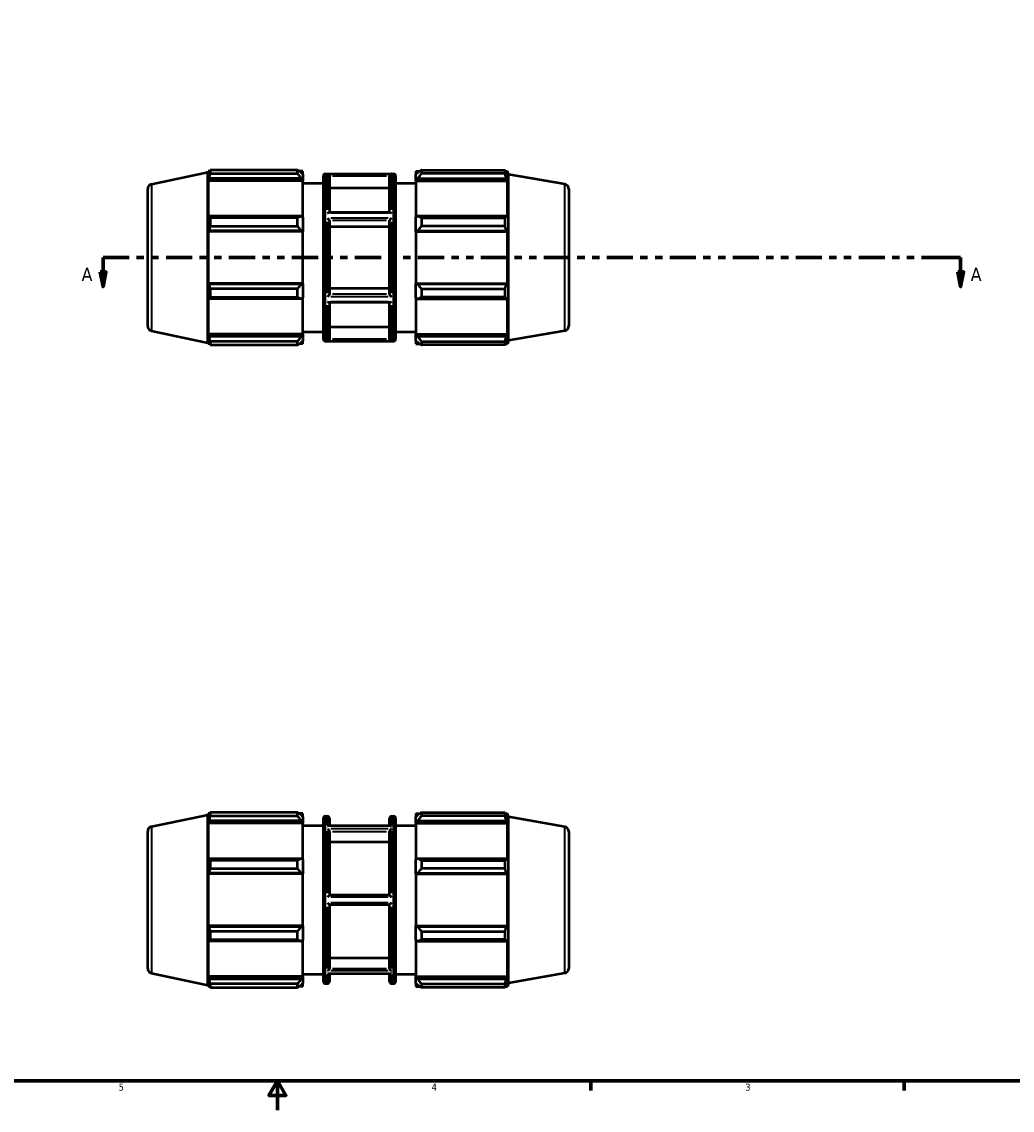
# Model space of a CAD drawing. Header units: inches. Extents: x 0.1 to 41.6, y 0.6 to 30.1.
# Tile 2 of 6: x 13.5 to 27, y 0.6 to 15.4. Entities that reach past the tile are written whole.
import ezdxf

# ---------------------------------------------------------------- set-up
doc = ezdxf.new("R2010")
doc.units = ezdxf.units.IN
doc.header["$MEASUREMENT"] = 0
doc.linetypes.add('DOUBLE_DASH_CHAIN', pattern=[1.2403, 0.6614, -0.0827, 0.1654, -0.0827, 0.1654, -0.0827])
for name, color, linetype, lineweight in [('Border (ANSI)', 7, 'Continuous', 70), ('Section Line (ANSI)', 7, 'DOUBLE_DASH_CHAIN', 70), ('Visible (ANSI)', 7, 'Continuous', 50), ('Visible Narrow (ANSI)', 7, 'Continuous', 35)]:
    doc.layers.add(name, color=color, linetype=linetype, lineweight=lineweight)
doc.styles.add('Label Text (ANSI)', font='tahoma.ttf')
doc.styles.add('Note Text (ANSI)', font='tahoma.ttf')

# ---------------------------------------------------------------- blocks, each defined once
blk = doc.blocks.new('Borders Default Border')
at = {"layer": 'Border (ANSI)'}
for p, q in [((21.25, 1), (21.25, 0.866)), ((25.5, 1), (25.5, 0.866))]:
    blk.add_line(p, q, dxfattribs=at)
at = {"layer": 'Border (ANSI)', "flags": 128}
for points in [[(0.5, 1), (0.5, 21), (33.5, 21), (33.5, 1), (0.5, 1)], [(17, 0.6), (17, 1), (16.885, 0.8), (17.115, 0.8), (17, 1)]]:
    blk.add_lwpolyline(points, dxfattribs=at)
at = {"layer": 'Border (ANSI)', "color": 5, "true_color": 0x0000ff, "char_height": 0.0945, "attachment_point": 7, "style": 'Note Text (ANSI)'}
for s, insert in [('5', (14.847, 0.864)), ('4', (19.092, 0.866)), ('3', (23.346, 0.864))]:
    blk.add_mtext(s, dxfattribs=dict(at, insert=insert))
blk = doc.blocks.new('2dTransSection0')
at = {"layer": 'Section Line (ANSI)', "linetype": 'DOUBLE_DASH_CHAIN', "ltscale": 0.535277}
blk.add_line((14.636, 12.165), (26.267, 12.165), dxfattribs=at)
at = {"layer": 'Section Line (ANSI)', "linetype": 'Continuous'}
for p, q in [((14.636, 12.165), (14.981, 12.165)), ((14.636, 12.165), (14.636, 11.968)), ((25.922, 12.165), (26.267, 12.165)), ((26.267, 12.165), (26.267, 11.968)), ((14.596, 11.968), (14.636, 11.771)), ((14.675, 11.968), (14.596, 11.968)), ((14.636, 11.968), (14.636, 11.771)), ((14.636, 11.771), (14.675, 11.968)), ((26.228, 11.968), (26.267, 11.771)), ((26.307, 11.968), (26.228, 11.968)), ((26.267, 11.968), (26.267, 11.771)), ((26.267, 11.771), (26.307, 11.968))]:
    blk.add_line(p, q, dxfattribs=at)
at = {"layer": 'Section Line (ANSI)', "linetype": 'Continuous', "flags": 128}
for points in [[(14.596, 11.968), (14.636, 11.771), (14.675, 11.968), (14.596, 11.968)], [(26.228, 11.968), (26.267, 11.771), (26.307, 11.968), (26.228, 11.968)]]:
    blk.add_lwpolyline(points, dxfattribs=at)
at = {"layer": 'Section Line (ANSI)'}
for points in [[(14.596, 11.968), (14.636, 11.771), (14.675, 11.968), (14.596, 11.968)], [(26.228, 11.968), (26.267, 11.771), (26.307, 11.968), (26.228, 11.968)]]:
    blk.add_solid(points, dxfattribs=at)
at = {"layer": 'Section Line (ANSI)', "char_height": 0.18, "attachment_point": 7, "style": 'Label Text (ANSI)'}
for insert in [(14.346, 11.847), (26.404, 11.847)]:
    blk.add_mtext('A', dxfattribs=dict(at, insert=insert))

msp = doc.modelspace()

# ---------------------------------------------------------------- linework, layer by layer
at = {"layer": 'Visible (ANSI)'}
for p, q in [((15.294, 13.159), (16.058, 13.321)), ((16.058, 13.321), (16.062, 13.336)), ((16.058, 11.008), (16.058, 13.321)), ((16.062, 13.336), (16.062, 13.282)), ((16.084, 13.336), (16.062, 13.336)), ((16.075, 13.318), (16.062, 13.282)), ((17.272, 13.35), (16.091, 13.35)), ((16.091, 13.305), (16.091, 13.35)), ((16.091, 13.305), (17.272, 13.305)), ((17.272, 13.305), (17.272, 13.35)), ((17.347, 13.336), (17.294, 13.336)), ((17.347, 13.294), (17.322, 13.318)), ((17.347, 13.294), (17.347, 13.336)), ((17.347, 13.294), (17.347, 13.215)), ((17.65, 13.299), (18.577, 13.299)), ((18.88, 13.336), (18.88, 13.294)), ((18.88, 13.336), (18.934, 13.336)), ((18.905, 13.318), (18.88, 13.294)), ((18.88, 13.215), (18.88, 13.294)), ((18.956, 13.35), (18.956, 13.305)), ((18.956, 13.35), (20.088, 13.35)), ((20.088, 13.305), (18.956, 13.305)), ((20.088, 13.305), (20.088, 13.35)), ((20.096, 13.336), (20.12, 13.336)), ((20.12, 13.282), (20.106, 13.318)), ((20.12, 13.282), (20.12, 13.336)), ((20.136, 13.292), (20.12, 13.336)), ((20.136, 11.037), (20.136, 13.292)), ((20.898, 13.157), (20.136, 13.292)), ((16.062, 13.204), (16.075, 13.237)), ((17.347, 13.204), (16.062, 13.204)), ((16.062, 13.204), (16.062, 12.706)), ((17.322, 13.237), (16.075, 13.237)), ((17.322, 13.237), (17.347, 13.215)), ((17.347, 13.215), (17.347, 13.204)), ((17.347, 12.711), (17.347, 13.204)), ((17.347, 13.173), (17.624, 13.173)), ((17.624, 11.057), (17.624, 13.272)), ((17.706, 13.271), (17.706, 12.776)), ((18.521, 12.776), (18.521, 13.271)), ((18.603, 13.272), (18.603, 11.057)), ((18.603, 13.173), (18.88, 13.173)), ((18.88, 13.215), (18.905, 13.237)), ((18.88, 13.204), (18.88, 13.215)), ((18.88, 13.204), (18.88, 12.711)), ((18.88, 13.204), (20.12, 13.204)), ((18.905, 13.237), (20.106, 13.237)), ((20.106, 13.237), (20.12, 13.204)), ((20.12, 12.706), (20.12, 13.204)), ((15.242, 11.234), (15.242, 13.095)), ((18.521, 13.107), (17.706, 13.107)), ((20.952, 13.093), (20.952, 11.236)), ((16.075, 12.723), (16.062, 12.706)), ((17.322, 12.723), (16.075, 12.723)), ((17.272, 12.701), (16.091, 12.701)), ((16.091, 12.591), (16.091, 12.701)), ((17.272, 12.591), (17.272, 12.701)), ((17.347, 12.711), (17.322, 12.723)), ((17.347, 12.711), (17.347, 12.521)), ((18.526, 12.776), (17.702, 12.776)), ((18.905, 12.723), (18.88, 12.711)), ((18.88, 12.521), (18.88, 12.711)), ((20.106, 12.723), (18.905, 12.723)), ((18.956, 12.701), (18.956, 12.591)), ((18.956, 12.701), (20.088, 12.701)), ((20.088, 12.591), (20.088, 12.701)), ((20.12, 12.706), (20.106, 12.723)), ((16.091, 12.591), (17.272, 12.591)), ((17.706, 12.663), (17.706, 11.666)), ((18.521, 12.581), (17.706, 12.581)), ((18.521, 11.666), (18.521, 12.663)), ((20.088, 12.591), (18.956, 12.591)), ((16.062, 12.517), (16.075, 12.528)), ((17.347, 12.517), (16.062, 12.517)), ((16.062, 12.517), (16.062, 11.812)), ((17.322, 12.528), (16.075, 12.528)), ((17.322, 12.528), (17.347, 12.521)), ((17.347, 12.521), (17.347, 12.517)), ((17.347, 11.812), (17.347, 12.517)), ((18.88, 12.521), (18.905, 12.528)), ((18.88, 12.517), (18.88, 12.521)), ((18.88, 12.517), (18.88, 11.812)), ((18.88, 12.517), (20.12, 12.517)), ((18.905, 12.528), (20.106, 12.528)), ((20.106, 12.528), (20.12, 12.517)), ((20.12, 11.812), (20.12, 12.517)), ((17.347, 11.812), (16.062, 11.812)), ((16.075, 11.801), (16.062, 11.812)), ((17.347, 11.812), (17.347, 11.808)), ((18.88, 11.808), (18.88, 11.812)), ((18.88, 11.812), (20.12, 11.812)), ((20.12, 11.812), (20.106, 11.801)), ((17.322, 11.801), (16.075, 11.801)), ((17.272, 11.738), (16.091, 11.738)), ((16.091, 11.628), (16.091, 11.738)), ((17.272, 11.628), (17.272, 11.738)), ((17.347, 11.808), (17.322, 11.801)), ((17.347, 11.808), (17.347, 11.618)), ((17.706, 11.748), (18.521, 11.748)), ((18.905, 11.801), (18.88, 11.808)), ((18.88, 11.618), (18.88, 11.808)), ((20.106, 11.801), (18.905, 11.801)), ((18.956, 11.738), (18.956, 11.628)), ((18.956, 11.738), (20.088, 11.738)), ((20.088, 11.628), (20.088, 11.738)), ((16.062, 11.623), (16.075, 11.606)), ((16.062, 11.623), (16.062, 11.125)), ((17.322, 11.606), (16.075, 11.606)), ((16.091, 11.628), (17.272, 11.628)), ((17.322, 11.606), (17.347, 11.618)), ((17.347, 11.125), (17.347, 11.618)), ((18.526, 11.553), (17.702, 11.553)), ((17.706, 11.553), (17.706, 11.059)), ((18.521, 11.059), (18.521, 11.553)), ((18.88, 11.618), (18.905, 11.606)), ((18.88, 11.618), (18.88, 11.125)), ((18.905, 11.606), (20.106, 11.606)), ((20.088, 11.628), (18.956, 11.628)), ((20.106, 11.606), (20.12, 11.623)), ((20.12, 11.125), (20.12, 11.623)), ((17.706, 11.222), (18.521, 11.222)), ((15.294, 11.17), (16.058, 11.008)), ((17.347, 11.125), (16.062, 11.125)), ((16.075, 11.092), (16.062, 11.125)), ((17.322, 11.092), (16.075, 11.092)), ((17.347, 11.114), (17.322, 11.092)), ((17.347, 11.157), (17.624, 11.157)), ((17.347, 11.125), (17.347, 11.114)), ((17.347, 11.114), (17.347, 11.035)), ((18.603, 11.157), (18.88, 11.157)), ((18.88, 11.114), (18.88, 11.125)), ((18.88, 11.125), (20.12, 11.125)), ((18.88, 11.035), (18.88, 11.114)), ((18.905, 11.092), (18.88, 11.114)), ((20.106, 11.092), (18.905, 11.092)), ((20.12, 11.125), (20.106, 11.092)), ((20.898, 11.172), (20.136, 11.037)), ((16.058, 11.008), (16.062, 10.993)), ((16.062, 11.047), (16.075, 11.011)), ((16.062, 11.047), (16.062, 10.993)), ((16.084, 10.993), (16.062, 10.993)), ((17.272, 11.025), (16.091, 11.025)), ((16.091, 10.979), (16.091, 11.025)), ((16.091, 10.979), (17.272, 10.979)), ((17.272, 10.979), (17.272, 11.025)), ((17.347, 10.993), (17.294, 10.993)), ((17.322, 11.011), (17.347, 11.035)), ((17.347, 10.993), (17.347, 11.035)), ((17.65, 11.031), (18.577, 11.031)), ((18.88, 11.035), (18.905, 11.011)), ((18.88, 11.035), (18.88, 10.993)), ((18.88, 10.993), (18.934, 10.993)), ((18.956, 11.025), (18.956, 10.979)), ((18.956, 11.025), (20.088, 11.025)), ((20.088, 10.979), (18.956, 10.979)), ((20.088, 10.979), (20.088, 11.025)), ((20.096, 10.993), (20.12, 10.993)), ((20.106, 11.011), (20.12, 11.047)), ((20.12, 10.993), (20.12, 11.047)), ((20.136, 11.037), (20.12, 10.993)), ((15.294, 4.446), (16.058, 4.608)), ((16.058, 4.608), (16.062, 4.624)), ((16.058, 2.295), (16.058, 4.608)), ((16.062, 4.624), (16.062, 4.569)), ((16.084, 4.624), (16.062, 4.624)), ((16.075, 4.605), (16.062, 4.569)), ((17.272, 4.637), (16.091, 4.637)), ((16.091, 4.592), (16.091, 4.637)), ((16.091, 4.592), (17.272, 4.592)), ((17.272, 4.592), (17.272, 4.637)), ((17.347, 4.624), (17.294, 4.624)), ((17.347, 4.581), (17.322, 4.605)), ((17.347, 4.581), (17.347, 4.624)), ((17.347, 4.581), (17.347, 4.502)), ((17.65, 4.586), (17.68, 4.586)), ((18.548, 4.586), (18.577, 4.586)), ((18.88, 4.624), (18.88, 4.581)), ((18.88, 4.624), (18.934, 4.624)), ((18.905, 4.605), (18.88, 4.581)), ((18.88, 4.502), (18.88, 4.581)), ((18.956, 4.637), (18.956, 4.592)), ((18.956, 4.637), (20.088, 4.637)), ((20.088, 4.592), (18.956, 4.592)), ((20.088, 4.592), (20.088, 4.637)), ((20.096, 4.624), (20.12, 4.624)), ((20.12, 4.569), (20.106, 4.605)), ((20.12, 4.569), (20.12, 4.624)), ((20.136, 4.579), (20.12, 4.624)), ((20.136, 2.325), (20.136, 4.579)), ((20.898, 4.445), (20.136, 4.579)), ((16.062, 4.491), (16.075, 4.525)), ((17.347, 4.491), (16.062, 4.491)), ((16.062, 4.491), (16.062, 3.993)), ((17.322, 4.525), (16.075, 4.525)), ((17.322, 4.525), (17.347, 4.502)), ((17.347, 4.502), (17.347, 4.491)), ((17.347, 3.999), (17.347, 4.491)), ((17.347, 4.46), (17.624, 4.46)), ((17.624, 2.344), (17.624, 4.56)), ((18.535, 4.455), (17.692, 4.455)), ((17.706, 4.56), (17.706, 4.455)), ((18.521, 4.455), (18.521, 4.56)), ((18.603, 4.56), (18.603, 2.344)), ((18.603, 4.46), (18.88, 4.46)), ((18.88, 4.502), (18.905, 4.525)), ((18.88, 4.491), (18.88, 4.502)), ((18.88, 4.491), (18.88, 3.999)), ((18.88, 4.491), (20.12, 4.491)), ((18.905, 4.525), (20.106, 4.525)), ((20.106, 4.525), (20.12, 4.491)), ((20.12, 3.993), (20.12, 4.491)), ((15.242, 2.522), (15.242, 4.382)), ((17.706, 4.378), (17.706, 3.515)), ((18.521, 3.515), (18.521, 4.378)), ((20.952, 4.38), (20.952, 2.523)), ((18.521, 4.237), (17.706, 4.237)), ((16.075, 4.01), (16.062, 3.993)), ((17.322, 4.01), (16.075, 4.01)), ((17.272, 3.988), (16.091, 3.988)), ((16.091, 3.878), (16.091, 3.988)), ((17.272, 3.878), (17.272, 3.988)), ((17.347, 3.999), (17.322, 4.01)), ((17.347, 3.999), (17.347, 3.808)), ((18.905, 4.01), (18.88, 3.999)), ((18.88, 3.808), (18.88, 3.999)), ((20.106, 4.01), (18.905, 4.01)), ((18.956, 3.988), (18.956, 3.878)), ((18.956, 3.988), (20.088, 3.988)), ((20.088, 3.878), (20.088, 3.988)), ((20.12, 3.993), (20.106, 4.01)), ((16.091, 3.878), (17.272, 3.878)), ((20.088, 3.878), (18.956, 3.878)), ((16.062, 3.804), (16.075, 3.815)), ((17.347, 3.804), (16.062, 3.804)), ((16.062, 3.804), (16.062, 3.099)), ((17.322, 3.815), (16.075, 3.815)), ((17.322, 3.815), (17.347, 3.808)), ((17.347, 3.808), (17.347, 3.804)), ((17.347, 3.099), (17.347, 3.804)), ((18.88, 3.808), (18.905, 3.815)), ((18.88, 3.804), (18.88, 3.808)), ((18.88, 3.804), (18.88, 3.099)), ((18.88, 3.804), (20.12, 3.804)), ((18.905, 3.815), (20.106, 3.815)), ((20.106, 3.815), (20.12, 3.804)), ((20.12, 3.099), (20.12, 3.804)), ((18.522, 3.515), (17.706, 3.515)), ((17.706, 3.389), (17.706, 2.525)), ((17.706, 3.389), (18.522, 3.389)), ((18.521, 2.525), (18.521, 3.389)), ((17.347, 3.099), (16.062, 3.099)), ((16.075, 3.088), (16.062, 3.099)), ((17.322, 3.088), (16.075, 3.088)), ((17.272, 3.025), (16.091, 3.025)), ((16.091, 2.915), (16.091, 3.025)), ((17.272, 2.915), (17.272, 3.025)), ((17.347, 3.096), (17.322, 3.088)), ((17.347, 3.099), (17.347, 3.096)), ((17.347, 3.096), (17.347, 2.905)), ((18.88, 3.096), (18.88, 3.099)), ((18.88, 3.099), (20.12, 3.099)), ((18.88, 2.905), (18.88, 3.096)), ((18.905, 3.088), (18.88, 3.096)), ((20.106, 3.088), (18.905, 3.088)), ((18.956, 3.025), (18.956, 2.915)), ((18.956, 3.025), (20.088, 3.025)), ((20.088, 2.915), (20.088, 3.025)), ((20.12, 3.099), (20.106, 3.088)), ((16.062, 2.911), (16.075, 2.893)), ((16.062, 2.911), (16.062, 2.412)), ((17.322, 2.893), (16.075, 2.893)), ((16.091, 2.915), (17.272, 2.915)), ((17.322, 2.893), (17.347, 2.905)), ((17.347, 2.412), (17.347, 2.905)), ((18.88, 2.905), (18.905, 2.893)), ((18.88, 2.905), (18.88, 2.412)), ((18.905, 2.893), (20.106, 2.893)), ((20.088, 2.915), (18.956, 2.915)), ((20.106, 2.893), (20.12, 2.911)), ((20.12, 2.412), (20.12, 2.911)), ((17.706, 2.667), (18.521, 2.667)), ((15.294, 2.457), (16.058, 2.295)), ((17.347, 2.412), (16.062, 2.412)), ((16.075, 2.379), (16.062, 2.412)), ((17.322, 2.379), (16.075, 2.379)), ((17.347, 2.401), (17.322, 2.379)), ((17.347, 2.444), (17.624, 2.444)), ((17.347, 2.412), (17.347, 2.401)), ((17.347, 2.401), (17.347, 2.322)), ((18.535, 2.448), (17.692, 2.448)), ((17.706, 2.448), (17.706, 2.344)), ((18.521, 2.344), (18.521, 2.448)), ((18.603, 2.444), (18.88, 2.444)), ((18.88, 2.401), (18.88, 2.412)), ((18.88, 2.412), (20.12, 2.412)), ((18.88, 2.322), (18.88, 2.401)), ((18.905, 2.379), (18.88, 2.401)), ((20.106, 2.379), (18.905, 2.379)), ((20.12, 2.412), (20.106, 2.379)), ((20.898, 2.459), (20.136, 2.325)), ((16.058, 2.295), (16.062, 2.28)), ((16.062, 2.334), (16.075, 2.298)), ((16.062, 2.334), (16.062, 2.28)), ((16.084, 2.28), (16.062, 2.28)), ((17.272, 2.312), (16.091, 2.312)), ((16.091, 2.266), (16.091, 2.312)), ((16.091, 2.266), (17.272, 2.266)), ((17.272, 2.266), (17.272, 2.312)), ((17.347, 2.28), (17.294, 2.28)), ((17.322, 2.298), (17.347, 2.322)), ((17.347, 2.28), (17.347, 2.322)), ((17.65, 2.318), (17.68, 2.318)), ((18.548, 2.318), (18.577, 2.318)), ((18.88, 2.322), (18.905, 2.298)), ((18.88, 2.322), (18.88, 2.28)), ((18.88, 2.28), (18.934, 2.28)), ((18.956, 2.312), (18.956, 2.266)), ((18.956, 2.312), (20.088, 2.312)), ((20.088, 2.266), (18.956, 2.266)), ((20.088, 2.266), (20.088, 2.312)), ((20.096, 2.28), (20.12, 2.28)), ((20.106, 2.298), (20.12, 2.334)), ((20.12, 2.28), (20.12, 2.334)), ((20.136, 2.325), (20.12, 2.28))]:
    msp.add_line(p, q, dxfattribs=at)
for centre, radius, start, end in [((17.65, 13.272), 0.0262, 90, 180), ((18.577, 13.272), 0.0262, 0, 90), ((15.307, 13.095), 0.0656, 102, 180), ((20.886, 13.093), 0.0656, 0, 80), ((15.307, 11.234), 0.0656, 180, 258), ((20.886, 11.236), 0.0656, 280, 0), ((17.65, 11.057), 0.0262, 180, 270), ((18.577, 11.057), 0.0262, 270, 0), ((17.65, 4.56), 0.0262, 90, 180), ((17.68, 4.56), 0.0262, 0, 90), ((18.548, 4.56), 0.0262, 90, 180), ((18.577, 4.56), 0.0262, 0, 90), ((15.307, 4.382), 0.0656, 102, 180), ((20.886, 4.38), 0.0656, 0, 80), ((15.307, 2.522), 0.0656, 180, 258), ((20.886, 2.523), 0.0656, 280, 0), ((17.65, 2.344), 0.0262, 180, 270), ((17.68, 2.344), 0.0262, 270, 0), ((18.548, 2.344), 0.0262, 180, 270), ((18.577, 2.344), 0.0262, 270, 0)]:
    msp.add_arc(centre, radius, start, end, dxfattribs=at)
for points, weights in [([(16.091, 13.35), (16.083, 13.334), (16.075, 13.318)], [1, 1.0008770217, 1.00093705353]), ([(16.075, 13.237), (16.083, 13.27), (16.091, 13.305)], [1.00093705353, 1.0008770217, 1]), ([(17.322, 13.318), (17.298, 13.334), (17.272, 13.35)], [1.00630589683, 1.01207090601, 1.01703802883]), ([(17.272, 13.305), (17.298, 13.27), (17.322, 13.237)], [1.01703802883, 1.01207090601, 1.00630589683]), ([(18.956, 13.35), (18.929, 13.334), (18.905, 13.318)], [1.01660052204, 1.01177800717, 1.00615634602]), ([(18.905, 13.237), (18.929, 13.27), (18.956, 13.305)], [1.00615634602, 1.01177800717, 1.01660052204]), ([(20.088, 13.35), (20.097, 13.334), (20.106, 13.318)], [1, 1.0011600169, 1.0015031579]), ([(20.106, 13.237), (20.097, 13.27), (20.088, 13.305)], [1.0015031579, 1.0011600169, 1]), ([(16.091, 12.701), (16.083, 12.712), (16.075, 12.723)], [1, 1.0008770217, 1.00093705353]), ([(17.322, 12.723), (17.298, 12.712), (17.272, 12.701)], [1.00630589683, 1.01207090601, 1.01703802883]), ([(18.956, 12.701), (18.929, 12.712), (18.905, 12.723)], [1.01660052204, 1.01177800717, 1.00615634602]), ([(20.088, 12.701), (20.097, 12.712), (20.106, 12.723)], [1, 1.0011600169, 1.0015031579]), ([(16.075, 12.528), (16.083, 12.559), (16.091, 12.591)], [1.00093705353, 1.0008770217, 1]), ([(17.272, 12.591), (17.298, 12.559), (17.322, 12.528)], [1.01703802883, 1.01207090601, 1.00630589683]), ([(18.905, 12.528), (18.929, 12.559), (18.956, 12.591)], [1.00615634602, 1.01177800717, 1.01660052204]), ([(20.106, 12.528), (20.097, 12.559), (20.088, 12.591)], [1.0015031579, 1.0011600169, 1]), ([(16.091, 11.738), (16.083, 11.77), (16.075, 11.801)], [1, 1.0008770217, 1.00093705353]), ([(17.322, 11.801), (17.298, 11.77), (17.272, 11.738)], [1.00630589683, 1.01207090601, 1.01703802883]), ([(18.956, 11.738), (18.929, 11.77), (18.905, 11.801)], [1.01660052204, 1.01177800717, 1.00615634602]), ([(20.088, 11.738), (20.097, 11.77), (20.106, 11.801)], [1, 1.0011600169, 1.0015031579]), ([(16.075, 11.606), (16.083, 11.617), (16.091, 11.628)], [1.00093705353, 1.0008770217, 1]), ([(17.272, 11.628), (17.298, 11.617), (17.322, 11.606)], [1.01703802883, 1.01207090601, 1.00630589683]), ([(18.905, 11.606), (18.929, 11.617), (18.956, 11.628)], [1.00615634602, 1.01177800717, 1.01660052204]), ([(20.106, 11.606), (20.097, 11.617), (20.088, 11.628)], [1.0015031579, 1.0011600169, 1]), ([(16.091, 11.025), (16.083, 11.059), (16.075, 11.092)], [1, 1.0008770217, 1.00093705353]), ([(17.322, 11.092), (17.298, 11.059), (17.272, 11.025)], [1.00630589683, 1.01207090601, 1.01703802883]), ([(18.956, 11.025), (18.929, 11.059), (18.905, 11.092)], [1.01660052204, 1.01177800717, 1.00615634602]), ([(20.088, 11.025), (20.097, 11.059), (20.106, 11.092)], [1, 1.0011600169, 1.0015031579]), ([(16.075, 11.011), (16.083, 10.995), (16.091, 10.979)], [1.00093705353, 1.0008770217, 1]), ([(17.272, 10.979), (17.298, 10.995), (17.322, 11.011)], [1.01703802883, 1.01207090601, 1.00630589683]), ([(18.905, 11.011), (18.929, 10.995), (18.956, 10.979)], [1.00615634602, 1.01177800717, 1.01660052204]), ([(20.106, 11.011), (20.097, 10.995), (20.088, 10.979)], [1.0015031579, 1.0011600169, 1]), ([(16.091, 4.637), (16.083, 4.621), (16.075, 4.605)], [1, 1.0008770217, 1.00093705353]), ([(16.075, 4.525), (16.083, 4.558), (16.091, 4.592)], [1.00093705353, 1.0008770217, 1]), ([(17.322, 4.605), (17.298, 4.621), (17.272, 4.637)], [1.00630589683, 1.01207090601, 1.01703802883]), ([(17.272, 4.592), (17.298, 4.558), (17.322, 4.525)], [1.01703802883, 1.01207090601, 1.00630589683]), ([(18.956, 4.637), (18.929, 4.621), (18.905, 4.605)], [1.01660052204, 1.01177800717, 1.00615634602]), ([(18.905, 4.525), (18.929, 4.558), (18.956, 4.592)], [1.00615634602, 1.01177800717, 1.01660052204]), ([(20.088, 4.637), (20.097, 4.621), (20.106, 4.605)], [1, 1.0011600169, 1.0015031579]), ([(20.106, 4.525), (20.097, 4.558), (20.088, 4.592)], [1.0015031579, 1.0011600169, 1]), ([(16.091, 3.988), (16.083, 4), (16.075, 4.01)], [1, 1.0008770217, 1.00093705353]), ([(17.322, 4.01), (17.298, 4), (17.272, 3.988)], [1.00630589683, 1.01207090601, 1.01703802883]), ([(18.956, 3.988), (18.929, 4), (18.905, 4.01)], [1.01660052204, 1.01177800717, 1.00615634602]), ([(20.088, 3.988), (20.097, 4), (20.106, 4.01)], [1, 1.0011600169, 1.0015031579]), ([(16.075, 3.815), (16.083, 3.846), (16.091, 3.878)], [1.00093705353, 1.0008770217, 1]), ([(17.272, 3.878), (17.298, 3.846), (17.322, 3.815)], [1.01703802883, 1.01207090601, 1.00630589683]), ([(18.905, 3.815), (18.929, 3.846), (18.956, 3.878)], [1.00615634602, 1.01177800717, 1.01660052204]), ([(20.106, 3.815), (20.097, 3.846), (20.088, 3.878)], [1.0015031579, 1.0011600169, 1]), ([(16.091, 3.025), (16.083, 3.057), (16.075, 3.088)], [1, 1.0008770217, 1.00093705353]), ([(17.322, 3.088), (17.298, 3.057), (17.272, 3.025)], [1.00630589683, 1.01207090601, 1.01703802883]), ([(18.956, 3.025), (18.929, 3.057), (18.905, 3.088)], [1.01660052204, 1.01177800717, 1.00615634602]), ([(20.088, 3.025), (20.097, 3.057), (20.106, 3.088)], [1, 1.0011600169, 1.0015031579]), ([(16.075, 2.893), (16.083, 2.904), (16.091, 2.915)], [1.00093705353, 1.0008770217, 1]), ([(17.272, 2.915), (17.298, 2.904), (17.322, 2.893)], [1.01703802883, 1.01207090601, 1.00630589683]), ([(18.905, 2.893), (18.929, 2.904), (18.956, 2.915)], [1.00615634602, 1.01177800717, 1.01660052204]), ([(20.106, 2.893), (20.097, 2.904), (20.088, 2.915)], [1.0015031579, 1.0011600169, 1]), ([(16.091, 2.312), (16.083, 2.346), (16.075, 2.379)], [1, 1.0008770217, 1.00093705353]), ([(17.322, 2.379), (17.298, 2.346), (17.272, 2.312)], [1.00630589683, 1.01207090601, 1.01703802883]), ([(18.956, 2.312), (18.929, 2.346), (18.905, 2.379)], [1.01660052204, 1.01177800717, 1.00615634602]), ([(20.088, 2.312), (20.097, 2.346), (20.106, 2.379)], [1, 1.0011600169, 1.0015031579]), ([(16.075, 2.298), (16.083, 2.282), (16.091, 2.266)], [1.00093705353, 1.0008770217, 1]), ([(17.272, 2.266), (17.298, 2.282), (17.322, 2.298)], [1.01703802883, 1.01207090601, 1.00630589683]), ([(18.905, 2.298), (18.929, 2.282), (18.956, 2.266)], [1.00615634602, 1.01177800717, 1.01660052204]), ([(20.106, 2.298), (20.097, 2.282), (20.088, 2.266)], [1.0015031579, 1.0011600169, 1])]:
    msp.add_rational_spline(points, weights, degree=2, dxfattribs=at)
for points, knots in [([(17.68, 13.298), (17.68, 13.298), (17.68, 13.298), (17.682, 13.298), (17.685, 13.297), (17.69, 13.295), (17.693, 13.294), (17.697, 13.29), (17.7, 13.288), (17.703, 13.283), (17.704, 13.281), (17.705, 13.276), (17.706, 13.274), (17.706, 13.272)], [-0.000519, -0.000519, -0.000519, -0.000519, 0, 0, 0.0294922, 0.0294922, 0.0576144, 0.0576144, 0.0867139, 0.0867139, 0.1084966, 0.1084966, 0.1248352, 0.1248352, 0.1248352, 0.1248352]), ([(18.548, 13.298), (18.548, 13.298), (18.548, 13.298), (18.545, 13.298), (18.542, 13.297), (18.537, 13.296), (18.535, 13.294), (18.53, 13.291), (18.528, 13.289), (18.525, 13.284), (18.524, 13.282), (18.522, 13.277), (18.522, 13.274), (18.522, 13.272)], [-0.1242243, -0.1242243, -0.1242243, -0.1242243, -0.1238539, -0.1238539, -0.0960849, -0.0960849, -0.0677433, -0.0677433, -0.0405644, -0.0405644, -0.0199109, -0.0199109, 0, 0, 0, 0]), ([(17.702, 12.776), (17.702, 12.776), (17.702, 12.776), (17.7, 12.776), (17.697, 12.775), (17.693, 12.773), (17.69, 12.772), (17.685, 12.768), (17.682, 12.766), (17.68, 12.764), (17.68, 12.764), (17.68, 12.764)], [0.1923025, 0.1923025, 0.1923025, 0.1923025, 0.1934696, 0.1934696, 0.2291303, 0.2291303, 0.2635933, 0.2635933, 0.2997353, 0.2997353, 0.3003714, 0.3003714, 0.3003714, 0.3003714]), ([(17.68, 12.699), (17.68, 12.699), (17.68, 12.699), (17.682, 12.696), (17.685, 12.693), (17.69, 12.688), (17.693, 12.685), (17.697, 12.679), (17.7, 12.676), (17.703, 12.671), (17.704, 12.669), (17.705, 12.666), (17.706, 12.665), (17.706, 12.664)], [-0.000519, -0.000519, -0.000519, -0.000519, 0, 0, 0.0294922, 0.0294922, 0.0576144, 0.0576144, 0.0867139, 0.0867139, 0.1084966, 0.1084966, 0.1248352, 0.1248352, 0.1248352, 0.1248352]), ([(18.548, 12.699), (18.548, 12.699), (18.548, 12.699), (18.545, 12.696), (18.542, 12.694), (18.537, 12.688), (18.535, 12.686), (18.53, 12.68), (18.528, 12.677), (18.525, 12.672), (18.524, 12.67), (18.522, 12.666), (18.522, 12.665), (18.522, 12.664)], [-0.1241969, -0.1241969, -0.1241969, -0.1241969, -0.1238318, -0.1238318, -0.0957881, -0.0957881, -0.0677372, -0.0677372, -0.0397958, -0.0397958, -0.0185725, -0.0185725, 0, 0, 0, 0]), ([(18.526, 12.776), (18.527, 12.776), (18.528, 12.776), (18.532, 12.775), (18.534, 12.773), (18.54, 12.77), (18.544, 12.767), (18.548, 12.764), (18.548, 12.764), (18.548, 12.764)], [-0.0877317, -0.0877317, -0.0877317, -0.0877317, -0.07040919, -0.07040919, -0.03835841, -0.03835841, 0, 0, 0.00047356, 0.00047356, 0.00047356, 0.00047356]), ([(17.706, 11.666), (17.706, 11.664), (17.705, 11.663), (17.704, 11.66), (17.703, 11.658), (17.7, 11.653), (17.697, 11.65), (17.693, 11.644), (17.69, 11.641), (17.685, 11.636), (17.682, 11.633), (17.68, 11.631), (17.68, 11.63), (17.68, 11.63)], [0.1467529, 0.1467529, 0.1467529, 0.1467529, 0.1667755, 0.1667755, 0.1934696, 0.1934696, 0.2291303, 0.2291303, 0.2635933, 0.2635933, 0.2997353, 0.2997353, 0.3003714, 0.3003714, 0.3003714, 0.3003714]), ([(18.522, 11.666), (18.522, 11.664), (18.522, 11.663), (18.524, 11.659), (18.525, 11.657), (18.528, 11.652), (18.53, 11.649), (18.535, 11.644), (18.537, 11.641), (18.542, 11.635), (18.545, 11.633), (18.548, 11.631), (18.548, 11.63), (18.548, 11.63)], [-0.1249448, -0.1249448, -0.1249448, -0.1249448, -0.1062054, -0.1062054, -0.0847913, -0.0847913, -0.0565988, -0.0565988, -0.0282957, -0.0282957, 0, 0, 0.0003684, 0.0003684, 0.0003684, 0.0003684]), ([(17.68, 11.565), (17.68, 11.565), (17.68, 11.565), (17.682, 11.563), (17.685, 11.561), (17.69, 11.557), (17.693, 11.556), (17.697, 11.554), (17.7, 11.553), (17.702, 11.553), (17.702, 11.553), (17.702, 11.553)], [-0.00051904, -0.00051904, -0.00051904, -0.00051904, 0, 0, 0.02949224, 0.02949224, 0.05761444, 0.05761444, 0.08671389, 0.08671389, 0.08766625, 0.08766625, 0.08766625, 0.08766625]), ([(18.548, 11.565), (18.548, 11.565), (18.548, 11.565), (18.544, 11.562), (18.54, 11.559), (18.534, 11.556), (18.532, 11.554), (18.528, 11.553), (18.527, 11.553), (18.526, 11.553)], [-0.13983812, -0.13983812, -0.13983812, -0.13983812, -0.13936926, -0.13936926, -0.10139097, -0.10139097, -0.06965782, -0.06965782, -0.05250697, -0.05250697, -0.05250697, -0.05250697]), ([(17.706, 11.057), (17.706, 11.055), (17.705, 11.053), (17.704, 11.049), (17.703, 11.046), (17.7, 11.041), (17.697, 11.039), (17.693, 11.035), (17.69, 11.034), (17.685, 11.032), (17.682, 11.031), (17.68, 11.031), (17.68, 11.031), (17.68, 11.031)], [0.1467529, 0.1467529, 0.1467529, 0.1467529, 0.1667755, 0.1667755, 0.1934696, 0.1934696, 0.2291303, 0.2291303, 0.2635933, 0.2635933, 0.2997353, 0.2997353, 0.3003714, 0.3003714, 0.3003714, 0.3003714]), ([(18.522, 11.057), (18.522, 11.055), (18.522, 11.052), (18.524, 11.047), (18.525, 11.045), (18.528, 11.041), (18.53, 11.038), (18.535, 11.035), (18.537, 11.034), (18.542, 11.032), (18.545, 11.031), (18.548, 11.031), (18.548, 11.031), (18.548, 11.031)], [-0.1249437, -0.1249437, -0.1249437, -0.1249437, -0.1048577, -0.1048577, -0.0840224, -0.0840224, -0.0566043, -0.0566043, -0.0280134, -0.0280134, 0, 0, 0.0003736, 0.0003736, 0.0003736, 0.0003736]), ([(17.692, 4.455), (17.69, 4.455), (17.689, 4.455), (17.685, 4.454), (17.682, 4.453), (17.68, 4.452), (17.68, 4.452), (17.68, 4.452)], [0.24521938, 0.24521938, 0.24521938, 0.24521938, 0.26359329, 0.26359329, 0.29973528, 0.29973528, 0.30037135, 0.30037135, 0.30037135, 0.30037135]), ([(18.535, 4.455), (18.537, 4.455), (18.538, 4.455), (18.542, 4.454), (18.545, 4.453), (18.548, 4.452), (18.548, 4.452), (18.548, 4.452)], [-0.044637, -0.044637, -0.044637, -0.044637, -0.0282957, -0.0282957, 0, 0, 0.00036841, 0.00036841, 0.00036841, 0.00036841]), ([(17.68, 4.414), (17.68, 4.414), (17.68, 4.414), (17.682, 4.413), (17.685, 4.411), (17.69, 4.407), (17.693, 4.404), (17.697, 4.399), (17.7, 4.396), (17.703, 4.39), (17.704, 4.387), (17.705, 4.383), (17.706, 4.381), (17.706, 4.379)], [-0.000519, -0.000519, -0.000519, -0.000519, 0, 0, 0.0294922, 0.0294922, 0.0576144, 0.0576144, 0.0867139, 0.0867139, 0.1084966, 0.1084966, 0.1248352, 0.1248352, 0.1248352, 0.1248352]), ([(18.548, 4.414), (18.548, 4.414), (18.548, 4.414), (18.544, 4.412), (18.54, 4.41), (18.534, 4.404), (18.532, 4.401), (18.527, 4.395), (18.526, 4.393), (18.523, 4.388), (18.522, 4.385), (18.522, 4.381), (18.522, 4.38), (18.522, 4.379)], [-0.1398381, -0.1398381, -0.1398381, -0.1398381, -0.1393693, -0.1393693, -0.101391, -0.101391, -0.0696578, -0.0696578, -0.046728, -0.046728, -0.0254278, -0.0254278, -0.0157199, -0.0157199, -0.0157199, -0.0157199]), ([(17.706, 3.515), (17.706, 3.515), (17.705, 3.514), (17.704, 3.513), (17.703, 3.512), (17.7, 3.509), (17.697, 3.507), (17.693, 3.503), (17.69, 3.5), (17.685, 3.495), (17.682, 3.492), (17.68, 3.489), (17.68, 3.489), (17.68, 3.489)], [0.1467529, 0.1467529, 0.1467529, 0.1467529, 0.1667755, 0.1667755, 0.1934696, 0.1934696, 0.2291303, 0.2291303, 0.2635933, 0.2635933, 0.2997353, 0.2997353, 0.3003714, 0.3003714, 0.3003714, 0.3003714]), ([(17.68, 3.414), (17.68, 3.414), (17.68, 3.414), (17.682, 3.411), (17.685, 3.408), (17.69, 3.403), (17.693, 3.401), (17.697, 3.396), (17.7, 3.394), (17.703, 3.391), (17.704, 3.39), (17.705, 3.389), (17.706, 3.389), (17.706, 3.389)], [-0.000519, -0.000519, -0.000519, -0.000519, 0, 0, 0.0294922, 0.0294922, 0.0576144, 0.0576144, 0.0867139, 0.0867139, 0.1084966, 0.1084966, 0.1248352, 0.1248352, 0.1248352, 0.1248352]), ([(18.522, 3.515), (18.522, 3.515), (18.522, 3.514), (18.524, 3.513), (18.525, 3.512), (18.528, 3.509), (18.53, 3.507), (18.535, 3.502), (18.537, 3.5), (18.542, 3.495), (18.545, 3.492), (18.548, 3.489), (18.548, 3.489), (18.548, 3.489)], [-0.1249437, -0.1249437, -0.1249437, -0.1249437, -0.1048577, -0.1048577, -0.0840224, -0.0840224, -0.0566043, -0.0566043, -0.0280134, -0.0280134, 0, 0, 0.0003736, 0.0003736, 0.0003736, 0.0003736]), ([(18.548, 3.414), (18.548, 3.414), (18.548, 3.414), (18.545, 3.411), (18.542, 3.409), (18.537, 3.404), (18.535, 3.401), (18.53, 3.397), (18.528, 3.395), (18.525, 3.392), (18.524, 3.391), (18.522, 3.389), (18.522, 3.389), (18.522, 3.389)], [-0.1242243, -0.1242243, -0.1242243, -0.1242243, -0.1238539, -0.1238539, -0.0960849, -0.0960849, -0.0677433, -0.0677433, -0.0405644, -0.0405644, -0.0199109, -0.0199109, 0, 0, 0, 0]), ([(17.706, 2.524), (17.706, 2.523), (17.705, 2.521), (17.704, 2.516), (17.703, 2.513), (17.7, 2.508), (17.697, 2.505), (17.693, 2.499), (17.69, 2.497), (17.685, 2.492), (17.682, 2.491), (17.68, 2.489), (17.68, 2.489), (17.68, 2.489)], [0.1467529, 0.1467529, 0.1467529, 0.1467529, 0.1667755, 0.1667755, 0.1934696, 0.1934696, 0.2291303, 0.2291303, 0.2635933, 0.2635933, 0.2997353, 0.2997353, 0.3003714, 0.3003714, 0.3003714, 0.3003714]), ([(18.522, 2.524), (18.522, 2.523), (18.522, 2.522), (18.522, 2.518), (18.523, 2.516), (18.526, 2.511), (18.527, 2.508), (18.532, 2.502), (18.534, 2.499), (18.54, 2.494), (18.544, 2.491), (18.548, 2.489), (18.548, 2.489), (18.548, 2.489)], [-0.124887, -0.124887, -0.124887, -0.124887, -0.115082, -0.115082, -0.0935685, -0.0935685, -0.0704092, -0.0704092, -0.0383584, -0.0383584, 0, 0, 0.0004736, 0.0004736, 0.0004736, 0.0004736]), ([(17.68, 2.451), (17.68, 2.451), (17.68, 2.451), (17.682, 2.45), (17.685, 2.449), (17.689, 2.448), (17.69, 2.448), (17.692, 2.448)], [-0.00051904, -0.00051904, -0.00051904, -0.00051904, 0, 0, 0.02949224, 0.02949224, 0.04448556, 0.04448556, 0.04448556, 0.04448556]), ([(18.548, 2.451), (18.548, 2.451), (18.548, 2.451), (18.545, 2.45), (18.542, 2.449), (18.538, 2.448), (18.537, 2.448), (18.535, 2.448)], [-0.12419689, -0.12419689, -0.12419689, -0.12419689, -0.12383176, -0.12383176, -0.09578813, -0.09578813, -0.0795924, -0.0795924, -0.0795924, -0.0795924])]:
    msp.add_open_spline(points, degree=3, knots=knots, dxfattribs=at)
for points in [[(17.706, 13.272), (17.706, 13.271), (17.706, 13.271), (17.706, 13.271)], [(18.522, 13.272), (18.521, 13.271), (18.521, 13.271), (18.521, 13.271)], [(17.706, 12.664), (17.706, 12.663), (17.706, 12.663), (17.706, 12.663)], [(18.522, 12.664), (18.521, 12.663), (18.521, 12.663), (18.521, 12.663)], [(17.706, 11.666), (17.706, 11.666), (17.706, 11.666), (17.706, 11.666)], [(18.521, 11.666), (18.521, 11.666), (18.521, 11.666), (18.522, 11.666)], [(17.706, 11.059), (17.706, 11.058), (17.706, 11.058), (17.706, 11.057)], [(18.521, 11.059), (18.521, 11.058), (18.521, 11.058), (18.522, 11.057)], [(17.706, 4.379), (17.706, 4.379), (17.706, 4.378), (17.706, 4.378)], [(18.522, 4.379), (18.521, 4.379), (18.521, 4.378), (18.521, 4.378)], [(17.706, 2.525), (17.706, 2.525), (17.706, 2.525), (17.706, 2.524)], [(18.521, 2.525), (18.521, 2.525), (18.521, 2.525), (18.522, 2.524)]]:
    msp.add_open_spline(points, degree=3, dxfattribs=at)
at = {"layer": 'Visible Narrow (ANSI)'}
for p, q in [((17.68, 12.81), (17.68, 13.295)), ((18.504, 13.298), (17.723, 13.298)), ((18.548, 13.295), (18.548, 12.81)), ((15.294, 13.147), (15.294, 11.182)), ((17.65, 13.285), (17.65, 11.045)), ((17.747, 13.272), (18.481, 13.272)), ((18.577, 11.045), (18.577, 13.285)), ((20.898, 11.184), (20.898, 13.145)), ((18.504, 12.764), (17.723, 12.764)), ((18.504, 12.699), (17.723, 12.699)), ((17.68, 11.68), (17.68, 12.649)), ((18.481, 12.664), (17.747, 12.664)), ((18.548, 12.649), (18.548, 11.68)), ((18.481, 11.666), (17.747, 11.666)), ((17.68, 11.034), (17.68, 11.519)), ((18.504, 11.63), (17.723, 11.63)), ((18.504, 11.565), (17.723, 11.565)), ((18.548, 11.519), (18.548, 11.034)), ((18.504, 11.031), (17.723, 11.031)), ((18.481, 11.057), (17.747, 11.057)), ((17.68, 4.465), (17.68, 4.585)), ((18.548, 4.585), (18.548, 4.465)), ((15.294, 4.434), (15.294, 2.47)), ((17.65, 4.572), (17.65, 2.332)), ((18.504, 4.452), (17.723, 4.452)), ((18.577, 2.332), (18.577, 4.572)), ((20.898, 2.471), (20.898, 4.432)), ((17.68, 3.545), (17.68, 4.384)), ((18.504, 4.414), (17.723, 4.414)), ((17.747, 4.379), (18.481, 4.379)), ((18.548, 4.384), (18.548, 3.545)), ((18.504, 3.489), (17.723, 3.489)), ((18.504, 3.414), (17.723, 3.414)), ((17.68, 2.52), (17.68, 3.359)), ((18.548, 3.359), (18.548, 2.52)), ((17.747, 2.524), (18.481, 2.524)), ((17.68, 2.318), (17.68, 2.439)), ((18.504, 2.489), (17.723, 2.489)), ((18.504, 2.451), (17.723, 2.451)), ((18.548, 2.439), (18.548, 2.318))]:
    msp.add_line(p, q, dxfattribs=at)

# ---------------------------------------------------------------- block references
msp.add_blockref('Borders Default Border', (0, 0))
at = {"layer": 'Section Line (ANSI)'}
msp.add_blockref('2dTransSection0', (0, 0), dxfattribs=at)

doc.saveas('drawing.dxf')
